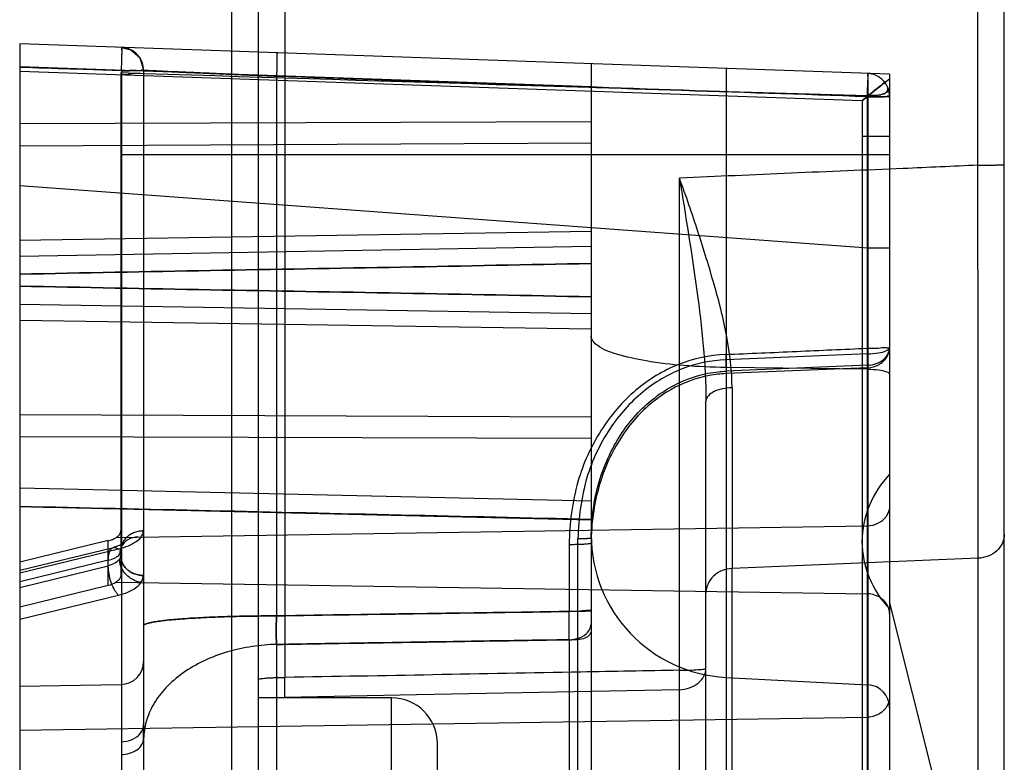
# Model space of a CAD drawing. Header units: millimetres. Extents: x 15 to 116, y 30 to 150.
# Tile 5 of 6: x 95 to 116, y 94 to 110. Entities that reach past the tile are written whole.
import ezdxf

# ---------------------------------------------------------------- set-up
doc = ezdxf.new("R2010")
doc.units = ezdxf.units.MM
doc.header["$LTSCALE"] = 11.747717
doc.layers.get('0').update_dxf_attribs({"linetype": 'CONTINUOUS'})

msp = doc.modelspace()

# ---------------------------------------------------------------- linework, layer by layer
at = {"color": 7}
for p, q in [((99.275, 85.073), (99.275, 111.015)), ((99.854, 85.144), (99.854, 111.018)), ((100.433, 110.974), (100.433, 95.476)), ((115.525, 106.635), (115.525, 110.446)), ((116.104, 46.931), (116.104, 110.451)), ((113.604, 108.618), (94.654, 109.279)), ((94.654, 109.279), (94.654, 51.674)), ((107.104, 108.345), (94.654, 108.779)), ((96.872, 108.694), (94.654, 108.772)), ((107.104, 108.845), (107.104, 98.573)), ((113.004, 108.037), (94.654, 108.677)), ((96.854, 108.651), (96.854, 97.696)), ((96.872, 108.694), (96.872, 87.406)), ((97.354, 108.702), (97.354, 87.46)), ((100.249, 108.576), (100.249, 96.817)), ((110.042, 108.742), (110.042, 61.673)), ((113.13, 108.634), (113.13, 61.799)), ((113.604, 108.618), (113.604, 51.839)), ((113.113, 108.151), (113.122, 53.114)), ((113.004, 108.037), (113.004, 62.447)), ((94.654, 107.541), (107.104, 107.584)), ((113.004, 107.264), (113.604, 107.264)), ((94.654, 107.056), (107.104, 107.121)), ((113.604, 106.864), (96.854, 106.864)), ((113.136, 104.831), (94.654, 106.183)), ((94.654, 106.183), (94.654, 106.183)), ((109.025, 95.63), (109.025, 106.353)), ((94.654, 105.005), (107.104, 105.201)), ((94.654, 104.65), (107.104, 104.868)), ((113.604, 104.831), (113.136, 104.831)), ((113.136, 104.831), (113.14, 104.83)), ((94.654, 103.605), (107.104, 103.401)), ((107.104, 103.063), (94.654, 103.255)), ((113.122, 102.527), (110.037, 102.398)), ((113.13, 102.276), (110.041, 102.147)), ((113.13, 102.192), (110.042, 102.227)), ((113.13, 102.223), (110.042, 102.094)), ((109.604, 57.484), (109.604, 101.494)), ((107.104, 101.148), (94.654, 101.2)), ((107.104, 100.678), (94.654, 100.72)), ((107.104, 99.318), (94.654, 99.601)), ((94.654, 99.199), (107.104, 98.906)), ((113.113, 98.771), (96.751, 98.519)), ((106.815, 96.916), (106.815, 98.493)), ((107.104, 98.512), (107.104, 59.608)), ((96.584, 98.455), (94.654, 97.984)), ((94.654, 97.81), (96.696, 98.307)), ((96.806, 98.27), (94.654, 97.746)), ((96.584, 97.483), (96.584, 98.455)), ((106.622, 98.373), (106.622, 96.913)), ((96.584, 98.029), (94.654, 97.559)), ((115.535, 98.071), (110.173, 97.849)), ((115.535, 60.97), (115.535, 98.071)), ((94.654, 97.438), (96.584, 97.908)), ((110.173, 60.701), (110.173, 97.849)), ((94.654, 97.013), (96.584, 97.483)), ((96.751, 97.551), (113.113, 97.298)), ((94.654, 96.743), (96.806, 97.267)), ((114.604, 93.131), (113.604, 97.131)), ((100.249, 96.195), (100.249, 85.775)), ((106.622, 96.297), (106.622, 85.716)), ((106.815, 85.715), (106.815, 96.3)), ((110.042, 95.477), (113.13, 95.315)), ((94.654, 95.284), (96.863, 95.322)), ((102.754, 95.031), (99.854, 95.031)), ((100.433, 95.045), (103.298, 95.1)), ((102.754, 85.631), (102.754, 95.031)), ((103.298, 95.1), (109.025, 95.21)), ((109.025, 86.317), (109.025, 95.208)), ((94.654, 94.323), (113.113, 94.607)), ((97.354, 94.139), (97.354, 94.449)), ((97.354, 94.449), (97.354, 94.139)), ((103.754, 86.631), (103.754, 94.031))]:
    msp.add_line(p, q, dxfattribs=at)
for points in [[(96.871, 109.202), (97.072, 109.152), (97.271, 108.978), (97.354, 108.702)], [(96.903, 98.38), (96.886, 98.375), (96.696, 98.307)], [(96.854, 98.233), (96.867, 98.313), (96.892, 98.364)]]:
    msp.add_lwpolyline(points, dxfattribs=at)
for centre, radius, start, end in [((96.854, 108.702), 0.5, 357.9704, 88), ((113.104, 108.135), 0.5, 357.9629, 88.0001), ((-2100.815, 99.646), 2216.351, 359.959291, 0.180679), ((1492.133, 99.254), 1381.961, 179.894981, 180.058259), ((110.204, 98.573), 3.1, 180, 267), ((65.685, 96.609), 40.938, 359.5641, 0.4257), ((38.719, 96.616), 68.097, 359.73468, 0.25247), ((96.854, 95.822), 0.5, 271, 359.9959), ((113.104, 94.816), 0.5, 0.0019, 87), ((102.754, 94.031), 1, 0, 90)]:
    msp.add_arc(centre, radius, start, end, dxfattribs=at)
for centre, major_axis, ratio, start_param, end_param in [((65.345, 112.703), (171.87, -6.004), 0.017444, -1.385811, -1.288546), ((96.354, 98.646), (0.5, 0.01), 0.439635, -1.100625, -0.661648), ((96.354, 97.708), (0.5, -0.01), 0.499021, -1.081984, -0.643007)]:
    msp.add_ellipse(centre, major_axis=major_axis, ratio=ratio, start_param=start_param, end_param=end_param, dxfattribs=at)
for points, knots in [([(96.872, 109.202), (96.877, 109.202), (96.873, 109.166), (96.881, 109.128), (96.879, 109.08), (96.879, 109.052)], [0, 0, 0, 0, 0.117684, 0.456533, 1, 1, 1, 1]), ([(96.872, 109.202), (96.878, 109.2), (96.872, 109.167), (96.881, 109.126), (96.879, 109.079), (96.879, 109.052)], [0, 0, 0, 0, 0.127771, 0.467967, 1, 1, 1, 1]), ([(96.872, 108.694), (96.873, 108.737), (96.876, 108.821), (96.878, 108.941), (96.879, 109.017), (96.879, 109.052)], [0, 0, 0, 0, 0.361811, 0.703625, 1, 1, 1, 1]), ([(100.249, 109.084), (100.25, 109.084), (100.252, 109.08), (100.253, 109.074), (100.254, 109.061), (100.255, 109.043), (100.256, 109.021), (100.256, 108.995), (100.257, 108.965), (100.257, 108.933), (100.257, 108.898), (100.256, 108.843), (100.255, 108.766), (100.253, 108.671), (100.25, 108.606), (100.249, 108.576)], [0, 0, 0, 0, 0.005307, 0.018274, 0.043548, 0.078824, 0.123035, 0.174862, 0.232773, 0.295319, 0.363909, 0.440801, 0.617635, 0.818821, 1, 1, 1, 1]), ([(100.249, 109.084), (100.25, 109.084), (100.252, 109.08), (100.253, 109.074), (100.254, 109.061), (100.255, 109.043), (100.256, 109.021), (100.256, 108.995), (100.257, 108.965), (100.257, 108.933), (100.257, 108.898), (100.256, 108.843), (100.255, 108.766), (100.253, 108.671), (100.25, 108.606), (100.249, 108.576)], [0, 0, 0, 0, 0.005304, 0.018274, 0.043545, 0.078821, 0.12303, 0.174856, 0.232765, 0.29531, 0.363899, 0.440789, 0.617622, 0.818805, 1, 1, 1, 1]), ([(94.654, 108.772), (95.024, 108.759), (95.763, 108.737), (96.502, 108.714), (96.872, 108.702)], [0, 0, 0, 0, 0.5, 1, 1, 1, 1]), ([(96.854, 108.601), (96.854, 108.623), (96.985, 108.599), (97.106, 108.648), (97.263, 108.639), (97.345, 108.636)], [0, 0, 0, 0, 0.135217, 0.500311, 1, 1, 1, 1]), ([(97.353, 108.685), (97.36, 108.681), (97.324, 108.724), (97.279, 108.68), (97.174, 108.705), (97.038, 108.691), (96.93, 108.694), (96.872, 108.694)], [0, 0, 0, 0, 0.045301, 0.145251, 0.343395, 0.644358, 1, 1, 1, 1]), ([(96.872, 108.694), (96.911, 108.694), (96.984, 108.694), (97.085, 108.695), (97.168, 108.696), (97.232, 108.697), (97.281, 108.697), (97.313, 108.7), (97.34, 108.69), (97.354, 108.726), (97.354, 108.694), (97.353, 108.685)], [0, 0, 0, 0, 0.230796, 0.427428, 0.587276, 0.711716, 0.804249, 0.868566, 0.909675, 0.946178, 1, 1, 1, 1]), ([(97.354, 108.702), (97.354, 108.702), (97.356, 108.702), (97.358, 108.701), (97.363, 108.701), (97.371, 108.701), (97.392, 108.699), (97.429, 108.697), (97.489, 108.694), (97.566, 108.69), (97.66, 108.686), (97.772, 108.681), (97.951, 108.673), (98.212, 108.661), (98.563, 108.646), (98.957, 108.629), (99.386, 108.611), (99.82, 108.593), (100.111, 108.581), (100.249, 108.576)], [0, 0, 0, 0, 0.000603, 0.001351, 0.002397, 0.005386, 0.009574, 0.023862, 0.044442, 0.071161, 0.103865, 0.142378, 0.186433, 0.290011, 0.412302, 0.550036, 0.699109, 0.856535, 1, 1, 1, 1]), ([(100.249, 108.576), (100.107, 108.581), (99.813, 108.593), (99.374, 108.612), (98.945, 108.63), (98.551, 108.647), (98.202, 108.662), (97.943, 108.673), (97.764, 108.681), (97.654, 108.686), (97.561, 108.691), (97.485, 108.694), (97.427, 108.697), (97.39, 108.699), (97.37, 108.701), (97.361, 108.701), (97.358, 108.702), (97.354, 108.702), (97.354, 108.702)], [0, 0, 0, 0, 0.147126, 0.305075, 0.45449, 0.591654, 0.713308, 0.816399, 0.860167, 0.898366, 0.930571, 0.956831, 0.976998, 0.990922, 0.994893, 0.997728, 0.999428, 1, 1, 1, 1]), ([(100.249, 108.576), (101.679, 108.525), (104.54, 108.426), (108.83, 108.271), (111.691, 108.184), (113.122, 108.134)], [0, 0, 0, 0, 0.333293, 0.666626, 1, 1, 1, 1]), ([(113.122, 108.125), (111.691, 108.175), (108.83, 108.276), (104.54, 108.425), (101.679, 108.525), (100.249, 108.576)], [0, 0, 0, 0, 0.333375, 0.66671, 1, 1, 1, 1]), ([(113.122, 108.634), (113.127, 108.634), (113.123, 108.599), (113.131, 108.561), (113.129, 108.512), (113.129, 108.484)], [0, 0, 0, 0, 0.117458, 0.457015, 1, 1, 1, 1]), ([(113.122, 108.634), (113.128, 108.632), (113.122, 108.599), (113.131, 108.558), (113.129, 108.511), (113.129, 108.484)], [0, 0, 0, 0, 0.129484, 0.470337, 1, 1, 1, 1]), ([(113.505, 108.44), (113.434, 108.384), (113.317, 108.294), (113.145, 108.153), (113.088, 108.107), (112.992, 108.026), (113.037, 108.064), (113.091, 108.109), (113.211, 108.208), (113.384, 108.347), (113.523, 108.456), (113.604, 108.518)], [0, 0, 0, 0, 0.194197, 0.331703, 0.417639, 0.455312, 0.464098, 0.519731, 0.624893, 0.783064, 1, 1, 1, 1]), ([(113.505, 108.441), (113.429, 108.382), (113.306, 108.284), (113.135, 108.145), (113.068, 108.089), (112.988, 108.024), (113.068, 108.09), (113.135, 108.145), (113.306, 108.284), (113.429, 108.382), (113.505, 108.442)], [0, 0, 0, 0, 0.225699, 0.380406, 0.470463, 0.499985, 0.529568, 0.619879, 0.774417, 1, 1, 1, 1]), ([(113.505, 108.44), (113.429, 108.381), (113.305, 108.284), (113.135, 108.145), (113.067, 108.089), (112.988, 108.024), (113.068, 108.09), (113.135, 108.145), (113.306, 108.284), (113.429, 108.382), (113.505, 108.442)], [0, 0, 0, 0, 0.225386, 0.380104, 0.470189, 0.499711, 0.52932, 0.619685, 0.774306, 1, 1, 1, 1]), ([(113.604, 108.329), (113.604, 108.287), (113.527, 108.188), (113.338, 108.157), (113.194, 108.149), (113.113, 108.151)], [0, 0, 0, 0, 0.224167, 0.567282, 1, 1, 1, 1]), ([(113.122, 108.134), (113.123, 108.177), (113.126, 108.259), (113.128, 108.376), (113.129, 108.45), (113.129, 108.484)], [0, 0, 0, 0, 0.364919, 0.706365, 1, 1, 1, 1]), ([(113.122, 108.125), (113.123, 108.168), (113.126, 108.253), (113.128, 108.372), (113.129, 108.449), (113.129, 108.484)], [0, 0, 0, 0, 0.36126, 0.703778, 1, 1, 1, 1]), ([(113.188, 108.151), (113.26, 108.152), (113.379, 108.165), (113.548, 108.2), (113.577, 108.3), (113.564, 108.33)], [0, 0, 0, 0, 0.462708, 0.794022, 1, 1, 1, 1]), ([(113.113, 108.151), (113.121, 108.151), (113.138, 108.15), (113.163, 108.15), (113.179, 108.151), (113.188, 108.151)], [0, 0, 0, 0, 0.331255, 0.665625, 1, 1, 1, 1]), ([(113.603, 108.117), (113.61, 108.114), (113.576, 108.156), (113.532, 108.111), (113.431, 108.137), (113.294, 108.121), (113.184, 108.125), (113.122, 108.125)], [0, 0, 0, 0, 0.043855, 0.139575, 0.329838, 0.620013, 1, 1, 1, 1]), ([(113.122, 108.125), (113.156, 108.125), (113.226, 108.125), (113.325, 108.126), (113.41, 108.127), (113.477, 108.128), (113.528, 108.129), (113.562, 108.131), (113.59, 108.122), (113.604, 108.159), (113.604, 108.127), (113.603, 108.117)], [0, 0, 0, 0, 0.203874, 0.407355, 0.573166, 0.702393, 0.798519, 0.865283, 0.907977, 0.945908, 1, 1, 1, 1]), ([(113.188, 108.151), (113.255, 108.142), (113.387, 108.141), (113.488, 108.11), (113.604, 108.154), (113.604, 108.135)], [0, 0, 0, 0, 0.486326, 0.860582, 1, 1, 1, 1]), ([(115.525, 106.635), (114.983, 106.611), (113.629, 106.548), (111.462, 106.464), (109.838, 106.388), (109.025, 106.353)], [0, 0, 0, 0, 0.25, 0.625, 1, 1, 1, 1]), ([(115.525, 106.635), (115.599, 106.635), (115.707, 106.635), (115.844, 106.637), (115.93, 106.639), (116.001, 106.642), (116.049, 106.644), (116.077, 106.646), (116.092, 106.647), (116.099, 106.649), (116.104, 106.649), (116.104, 106.65)], [0, 0, 0, 0, 0.384199, 0.55736, 0.708213, 0.83175, 0.92329, 0.956084, 0.979895, 0.994514, 1, 1, 1, 1]), ([(110.174, 101.787), (110.172, 102.158), (110.08, 102.919), (109.842, 103.852), (109.613, 104.612), (109.368, 105.389), (109.172, 105.97), (109.025, 106.353)], [0, 0, 0, 0, 0.235498, 0.483342, 0.610643, 0.739548, 1, 1, 1, 1]), ([(109.025, 106.353), (109.161, 105.536), (109.426, 103.927), (109.604, 102.298), (109.604, 101.494)], [0, 0, 0, 0, 0.507845, 1, 1, 1, 1]), ([(107.104, 104.495), (105.723, 104.467), (102.959, 104.412), (98.809, 104.344), (96.04, 104.289), (94.654, 104.261)], [0, 0, 0, 0, 0.332728, 0.66606, 1, 1, 1, 1]), ([(94.654, 104.261), (96.04, 104.289), (98.809, 104.344), (102.959, 104.412), (105.723, 104.467), (107.104, 104.495)], [0, 0, 0, 0, 0.33394, 0.667272, 1, 1, 1, 1]), ([(94.654, 104.001), (96.04, 103.973), (98.809, 103.918), (102.959, 103.85), (105.723, 103.795), (107.104, 103.767)], [0, 0, 0, 0, 0.33394, 0.667272, 1, 1, 1, 1]), ([(107.104, 103.767), (105.723, 103.795), (102.959, 103.85), (98.809, 103.918), (96.04, 103.973), (94.654, 104.001)], [0, 0, 0, 0, 0.332728, 0.66606, 1, 1, 1, 1]), ([(110.042, 102.227), (109.735, 102.231), (109.153, 102.257), (108.357, 102.346), (107.719, 102.492), (107.301, 102.633), (107.104, 102.825), (107.104, 102.908)], [0, 0, 0, 0, 0.295759, 0.561364, 0.774564, 0.920074, 1, 1, 1, 1]), ([(110.033, 102.512), (110.548, 102.534), (111.577, 102.579), (112.607, 102.625), (113.121, 102.647)], [0, 0, 0, 0, 0.5, 1, 1, 1, 1]), ([(113.13, 102.223), (113.131, 102.258), (113.13, 102.342), (113.127, 102.484), (113.124, 102.59), (113.121, 102.647)], [0, 0, 0, 0, 0.249632, 0.595047, 1, 1, 1, 1]), ([(113.604, 102.664), (113.604, 102.642), (113.476, 102.668), (113.356, 102.632), (113.202, 102.643), (113.122, 102.641)], [0, 0, 0, 0, 0.13468, 0.49986, 1, 1, 1, 1]), ([(113.122, 102.527), (113.201, 102.528), (113.348, 102.541), (113.506, 102.571), (113.604, 102.633), (113.604, 102.664)], [0, 0, 0, 0, 0.461912, 0.823597, 1, 1, 1, 1]), ([(113.13, 102.223), (113.213, 102.227), (113.375, 102.27), (113.557, 102.434), (113.604, 102.589), (113.604, 102.664)], [0, 0, 0, 0, 0.350941, 0.684243, 1, 1, 1, 1]), ([(113.13, 102.276), (113.193, 102.279), (113.315, 102.303), (113.471, 102.387), (113.577, 102.513), (113.604, 102.615), (113.604, 102.664)], [0, 0, 0, 0, 0.282501, 0.545701, 0.781756, 1, 1, 1, 1]), ([(110.033, 102.512), (109.684, 102.495), (108.973, 102.344), (108.022, 101.762), (107.261, 100.87), (106.738, 99.709), (106.633, 98.833), (106.622, 98.373)], [0, 0, 0, 0, 0.177956, 0.361622, 0.557316, 0.766064, 1, 1, 1, 1]), ([(110.037, 102.398), (109.713, 102.382), (109.058, 102.246), (108.175, 101.718), (107.449, 100.896), (106.931, 99.794), (106.829, 98.943), (106.815, 98.493)], [0, 0, 0, 0, 0.174405, 0.353434, 0.545205, 0.757237, 1, 1, 1, 1]), ([(110.033, 102.512), (110.034, 102.499), (110.035, 102.47), (110.036, 102.426), (110.038, 102.381), (110.039, 102.337), (110.041, 102.281), (110.042, 102.215), (110.042, 102.148), (110.042, 102.109), (110.042, 102.094)], [0, 0, 0, 0, 0.094961, 0.207836, 0.314488, 0.417976, 0.520922, 0.718126, 0.890949, 1, 1, 1, 1]), ([(113.122, 102.527), (113.123, 102.494), (113.126, 102.431), (113.129, 102.348), (113.13, 102.297), (113.13, 102.276)], [0, 0, 0, 0, 0.400857, 0.747833, 1, 1, 1, 1]), ([(107.104, 98.512), (107.104, 98.743), (107.154, 99.389), (107.459, 100.377), (108.11, 101.309), (108.94, 101.919), (109.623, 102.119), (109.986, 102.145), (110.042, 102.147)], [0, 0, 0, 0, 0.13489, 0.376911, 0.593871, 0.787615, 0.967317, 1, 1, 1, 1]), ([(113.13, 102.192), (113.21, 102.191), (113.355, 102.18), (113.501, 102.155), (113.604, 102.109), (113.604, 102.082)], [0, 0, 0, 0, 0.480084, 0.834926, 1, 1, 1, 1]), ([(110.042, 102.094), (109.921, 102.089), (109.502, 102.042), (108.788, 101.775), (108.012, 101.132), (107.415, 100.191), (107.146, 99.231), (107.104, 98.615), (107.104, 98.406)], [0, 0, 0, 0, 0.069964, 0.243373, 0.431781, 0.643423, 0.878941, 1, 1, 1, 1]), ([(110.174, 101.787), (110.103, 101.786), (109.996, 101.773), (109.86, 101.736), (109.72, 101.681), (109.604, 101.581), (109.604, 101.494)], [0, 0, 0, 0, 0.316916, 0.472461, 0.615257, 1, 1, 1, 1]), ([(113.604, 99.901), (113.417, 99.703), (113.113, 99.242), (112.95, 98.435), (113.113, 97.627), (113.417, 97.167), (113.604, 96.968)], [0, 0, 0, 0, 0.253692, 0.5, 0.746308, 1, 1, 1, 1]), ([(94.654, 99.2), (96.04, 99.169), (98.809, 99.106), (102.959, 99.012), (105.723, 98.949), (107.104, 98.918)], [0, 0, 0, 0, 0.333935, 0.667277, 1, 1, 1, 1]), ([(107.104, 98.918), (105.723, 98.949), (102.959, 99.012), (98.809, 99.106), (96.04, 99.169), (94.654, 99.2)], [0, 0, 0, 0, 0.332723, 0.666065, 1, 1, 1, 1]), ([(113.604, 99.216), (113.604, 99.139), (113.555, 98.979), (113.365, 98.813), (113.197, 98.772), (113.113, 98.771)], [0, 0, 0, 0, 0.316698, 0.650199, 1, 1, 1, 1]), ([(96.751, 98.519), (96.771, 98.531), (96.807, 98.559), (96.845, 98.61), (96.854, 98.649), (96.854, 98.667)], [0, 0, 0, 0, 0.383613, 0.709089, 1, 1, 1, 1]), ([(97.295, 98.527), (97.267, 98.489), (97.177, 98.416), (97.012, 98.329), (96.878, 98.287), (96.806, 98.27)], [0, 0, 0, 0, 0.254957, 0.604533, 1, 1, 1, 1]), ([(97.295, 98.527), (97.218, 98.538), (97.06, 98.523), (96.872, 98.379), (96.83, 98.228), (96.829, 98.155)], [0, 0, 0, 0, 0.349241, 0.673022, 1, 1, 1, 1]), ([(97.345, 98.667), (97.317, 98.667), (97.253, 98.661), (97.175, 98.641), (97.113, 98.614), (97.071, 98.592), (97.038, 98.57), (97.014, 98.552), (96.998, 98.538), (96.982, 98.523), (96.961, 98.503), (96.937, 98.474), (96.912, 98.437), (96.883, 98.383), (96.86, 98.315), (96.854, 98.259), (96.854, 98.233)], [0, 0, 0, 0, 0.118765, 0.262596, 0.331472, 0.397748, 0.461167, 0.49176, 0.521587, 0.551221, 0.581222, 0.6422, 0.704313, 0.76734, 0.895112, 1, 1, 1, 1]), ([(97.295, 98.527), (97.306, 98.542), (97.325, 98.571), (97.342, 98.619), (97.346, 98.652), (97.345, 98.667)], [0, 0, 0, 0, 0.361041, 0.68902, 1, 1, 1, 1]), ([(107.104, 98.512), (107.104, 98.511), (107.1, 98.509), (107.092, 98.507), (107.079, 98.504), (107.062, 98.502), (107.042, 98.5), (107.019, 98.499), (106.993, 98.497), (106.95, 98.495), (106.89, 98.494), (106.84, 98.493), (106.815, 98.493)], [0, 0, 0, 0, 0.012696, 0.040094, 0.086626, 0.147166, 0.217888, 0.295373, 0.382612, 0.485049, 0.734134, 1, 1, 1, 1]), ([(116.104, 98.6), (116.104, 98.533), (116.073, 98.395), (115.903, 98.163), (115.681, 98.078), (115.535, 98.071)], [0, 0, 0, 0, 0.237476, 0.483685, 1, 1, 1, 1]), ([(96.584, 98.029), (96.584, 98.055), (96.587, 98.103), (96.598, 98.172), (96.617, 98.231), (96.644, 98.277), (96.681, 98.305), (96.724, 98.31), (96.767, 98.298), (96.793, 98.281), (96.806, 98.27)], [0, 0, 0, 0, 0.173262, 0.335893, 0.47956, 0.598652, 0.696483, 0.78851, 0.88775, 1, 1, 1, 1]), ([(106.621, 98.373), (106.649, 98.374), (106.711, 98.374), (106.801, 98.376), (106.876, 98.378), (106.929, 98.381), (106.963, 98.383), (106.994, 98.385), (107.029, 98.388), (107.063, 98.392), (107.09, 98.397), (107.102, 98.402), (107.104, 98.405), (107.104, 98.406)], [0, 0, 0, 0, 0.172125, 0.37742, 0.557081, 0.63499, 0.704367, 0.767443, 0.825589, 0.921334, 0.981066, 0.993296, 1, 1, 1, 1]), ([(96.584, 98.029), (96.636, 98.042), (96.708, 98.066), (96.788, 98.114), (96.818, 98.141), (96.829, 98.155)], [0, 0, 0, 0, 0.572424, 0.805842, 1, 1, 1, 1]), ([(96.829, 98.053), (96.806, 98.017), (96.728, 97.954), (96.637, 97.921), (96.584, 97.908)], [0, 0, 0, 0, 0.441618, 1, 1, 1, 1]), ([(96.829, 98.155), (96.838, 98.169), (96.851, 98.194), (96.854, 98.222), (96.854, 98.233)], [0, 0, 0, 0, 0.596574, 1, 1, 1, 1]), ([(96.854, 98.13), (96.854, 98.108), (96.847, 98.08), (96.832, 98.057), (96.829, 98.053)], [0, 0, 0, 0, 0.809868, 1, 1, 1, 1]), ([(96.854, 98.13), (96.854, 98.12), (96.852, 98.102), (96.844, 98.076), (96.834, 98.06), (96.829, 98.053)], [0, 0, 0, 0, 0.332383, 0.66206, 1, 1, 1, 1]), ([(97.295, 97.542), (97.212, 97.557), (97.051, 97.626), (96.878, 97.811), (96.83, 97.975), (96.829, 98.053)], [0, 0, 0, 0, 0.342493, 0.682163, 1, 1, 1, 1]), ([(97.295, 97.542), (97.212, 97.557), (97.052, 97.626), (96.878, 97.811), (96.83, 97.975), (96.829, 98.053)], [0, 0, 0, 0, 0.342704, 0.682373, 1, 1, 1, 1]), ([(96.854, 98.13), (96.854, 98.104), (96.86, 98.048), (96.883, 97.98), (96.912, 97.926), (96.937, 97.889), (96.961, 97.86), (96.982, 97.84), (96.998, 97.825), (97.014, 97.811), (97.038, 97.793), (97.07, 97.771), (97.113, 97.749), (97.175, 97.722), (97.253, 97.702), (97.316, 97.696), (97.345, 97.695)], [0, 0, 0, 0, 0.104567, 0.232274, 0.295267, 0.357347, 0.418291, 0.448277, 0.477895, 0.507706, 0.538282, 0.601662, 0.667896, 0.736725, 0.880454, 1, 1, 1, 1]), ([(97.345, 97.696), (97.316, 97.696), (97.253, 97.702), (97.175, 97.722), (97.113, 97.749), (97.07, 97.771), (97.038, 97.793), (97.014, 97.811), (96.997, 97.825), (96.982, 97.84), (96.961, 97.86), (96.937, 97.889), (96.912, 97.926), (96.883, 97.98), (96.86, 98.048), (96.854, 98.104), (96.854, 98.13)], [0, 0, 0, 0, 0.119551, 0.263303, 0.332141, 0.398383, 0.461771, 0.492349, 0.522162, 0.551783, 0.581771, 0.64272, 0.704803, 0.767801, 0.895513, 1, 1, 1, 1]), ([(96.806, 97.267), (96.791, 97.281), (96.761, 97.318), (96.703, 97.408), (96.642, 97.547), (96.598, 97.726), (96.584, 97.85), (96.584, 97.908)], [0, 0, 0, 0, 0.091615, 0.20251, 0.464075, 0.746667, 1, 1, 1, 1]), ([(110.173, 97.849), (110.1, 97.846), (109.954, 97.812), (109.707, 97.669), (109.604, 97.453), (109.604, 97.32)], [0, 0, 0, 0, 0.258903, 0.524801, 1, 1, 1, 1]), ([(96.854, 97.696), (96.854, 97.678), (96.845, 97.639), (96.807, 97.589), (96.771, 97.563), (96.751, 97.551)], [0, 0, 0, 0, 0.291855, 0.616694, 1, 1, 1, 1]), ([(97.345, 97.695), (97.346, 97.678), (97.342, 97.642), (97.324, 97.59), (97.306, 97.558), (97.295, 97.542)], [0, 0, 0, 0, 0.327377, 0.656432, 1, 1, 1, 1]), ([(97.295, 97.542), (97.306, 97.557), (97.324, 97.589), (97.342, 97.641), (97.346, 97.677), (97.345, 97.695)], [0, 0, 0, 0, 0.338504, 0.667555, 1, 1, 1, 1]), ([(96.806, 97.267), (96.877, 97.284), (97.006, 97.325), (97.175, 97.416), (97.262, 97.498), (97.295, 97.542)], [0, 0, 0, 0, 0.382558, 0.711643, 1, 1, 1, 1]), ([(113.604, 96.861), (113.604, 96.936), (113.554, 97.095), (113.364, 97.257), (113.197, 97.297), (113.113, 97.298)], [0, 0, 0, 0, 0.314113, 0.647689, 1, 1, 1, 1]), ([(97.354, 96.602), (97.354, 96.61), (97.365, 96.621), (97.382, 96.632), (97.415, 96.647), (97.474, 96.663), (97.565, 96.682), (97.685, 96.701), (97.898, 96.727), (98.225, 96.755), (98.675, 96.782), (99.182, 96.801), (99.713, 96.813), (100.071, 96.816), (100.249, 96.817)], [0, 0, 0, 0, 0.007653, 0.013793, 0.021872, 0.044436, 0.076243, 0.117771, 0.168706, 0.296671, 0.45459, 0.631931, 0.817189, 1, 1, 1, 1]), ([(100.249, 96.817), (100.071, 96.816), (99.713, 96.813), (99.182, 96.801), (98.675, 96.782), (98.225, 96.755), (97.898, 96.727), (97.685, 96.701), (97.565, 96.682), (97.474, 96.663), (97.415, 96.647), (97.382, 96.632), (97.365, 96.621), (97.354, 96.61), (97.354, 96.602)], [0, 0, 0, 0, 0.182811, 0.368069, 0.54541, 0.703329, 0.831294, 0.88223, 0.923757, 0.955564, 0.978128, 0.986207, 0.992347, 1, 1, 1, 1]), ([(100.249, 96.817), (100.245, 96.705), (100.241, 96.498), (100.244, 96.29), (100.249, 96.195)], [0, 0, 0, 0, 0.538902, 1, 1, 1, 1]), ([(100.249, 96.195), (100.244, 96.29), (100.241, 96.498), (100.245, 96.705), (100.249, 96.817)], [0, 0, 0, 0, 0.461084, 1, 1, 1, 1]), ([(106.815, 96.916), (105.72, 96.898), (103.532, 96.866), (101.344, 96.835), (100.249, 96.817)], [0, 0, 0, 0, 0.5, 1, 1, 1, 1]), ([(100.249, 96.817), (101.311, 96.834), (103.435, 96.865), (105.56, 96.896), (106.622, 96.913)], [0, 0, 0, 0, 0.5, 1, 1, 1, 1]), ([(107.104, 96.949), (107.104, 96.927), (106.976, 96.939), (106.85, 96.908), (106.69, 96.913), (106.604, 96.913)], [0, 0, 0, 0, 0.131802, 0.489793, 1, 1, 1, 1]), ([(106.815, 96.916), (106.862, 96.916), (106.953, 96.913), (107.026, 96.932), (107.104, 96.923), (107.104, 96.937)], [0, 0, 0, 0, 0.489209, 0.855793, 1, 1, 1, 1]), ([(106.622, 96.297), (106.699, 96.298), (106.85, 96.326), (107.041, 96.439), (107.104, 96.577), (107.104, 96.64)], [0, 0, 0, 0, 0.359555, 0.704559, 1, 1, 1, 1]), ([(107.104, 96.506), (107.104, 96.471), (107.071, 96.392), (106.959, 96.319), (106.865, 96.301), (106.815, 96.3)], [0, 0, 0, 0, 0.273095, 0.60533, 1, 1, 1, 1]), ([(100.249, 96.195), (100.072, 96.19), (99.712, 96.159), (99.18, 96.044), (98.67, 95.852), (98.211, 95.591), (97.836, 95.268), (97.559, 94.906), (97.396, 94.524), (97.356, 94.263), (97.354, 94.139)], [0, 0, 0, 0, 0.136646, 0.27792, 0.419323, 0.555625, 0.682705, 0.798836, 0.903823, 1, 1, 1, 1]), ([(100.249, 96.194), (100.979, 96.206), (102.438, 96.229), (104.626, 96.265), (106.085, 96.288), (106.814, 96.3)], [0, 0, 0, 0, 0.333385, 0.666718, 1, 1, 1, 1]), ([(106.621, 96.297), (105.914, 96.285), (104.498, 96.263), (102.374, 96.228), (100.958, 96.206), (100.249, 96.194)], [0, 0, 0, 0, 0.333283, 0.666617, 1, 1, 1, 1]), ([(109.025, 95.63), (109.099, 95.635), (109.236, 95.634), (109.397, 95.64), (109.501, 95.651), (109.549, 95.655), (109.578, 95.659), (109.594, 95.662), (109.604, 95.67), (109.604, 95.676)], [0, 0, 0, 0, 0.380023, 0.700961, 0.823631, 0.914502, 0.947143, 0.971322, 1, 1, 1, 1]), ([(109.025, 95.208), (109.1, 95.21), (109.248, 95.236), (109.439, 95.337), (109.571, 95.489), (109.604, 95.616), (109.604, 95.676)], [0, 0, 0, 0, 0.277536, 0.539781, 0.77879, 1, 1, 1, 1]), ([(99.854, 95.429), (99.854, 95.434), (99.874, 95.441), (99.902, 95.448), (99.957, 95.456), (100.028, 95.462), (100.118, 95.468), (100.254, 95.473), (100.361, 95.475), (100.433, 95.476)], [0, 0, 0, 0, 0.023334, 0.080133, 0.171436, 0.296547, 0.452745, 0.629997, 1, 1, 1, 1]), ([(100.433, 95.047), (100.432, 95.076), (100.43, 95.218), (100.431, 95.361), (100.433, 95.475)], [0, 0, 0, 0, 0.202033, 1, 1, 1, 1]), ([(109.025, 95.63), (108.309, 95.618), (106.519, 95.589), (103.655, 95.53), (101.507, 95.493), (100.433, 95.476)], [0, 0, 0, 0, 0.249999, 0.625, 1, 1, 1, 1]), ([(109.025, 95.21), (109.026, 95.238), (109.028, 95.378), (109.027, 95.518), (109.025, 95.63)], [0, 0, 0, 0, 0.203015, 1, 1, 1, 1]), ([(113.604, 95.052), (113.604, 94.976), (113.555, 94.815), (113.365, 94.649), (113.197, 94.608), (113.113, 94.607)], [0, 0, 0, 0, 0.316723, 0.650223, 1, 1, 1, 1]), ([(96.863, 94.074), (96.945, 94.075), (97.104, 94.106), (97.297, 94.238), (97.354, 94.382), (97.354, 94.449)], [0, 0, 0, 0, 0.365502, 0.704775, 1, 1, 1, 1]), ([(96.863, 93.796), (96.924, 93.797), (97.045, 93.816), (97.208, 93.884), (97.321, 93.999), (97.354, 94.095), (97.354, 94.139)], [0, 0, 0, 0, 0.28047, 0.557202, 0.797829, 1, 1, 1, 1])]:
    msp.add_open_spline(points, degree=3, knots=knots, dxfattribs=at)

doc.saveas('drawing.dxf')
